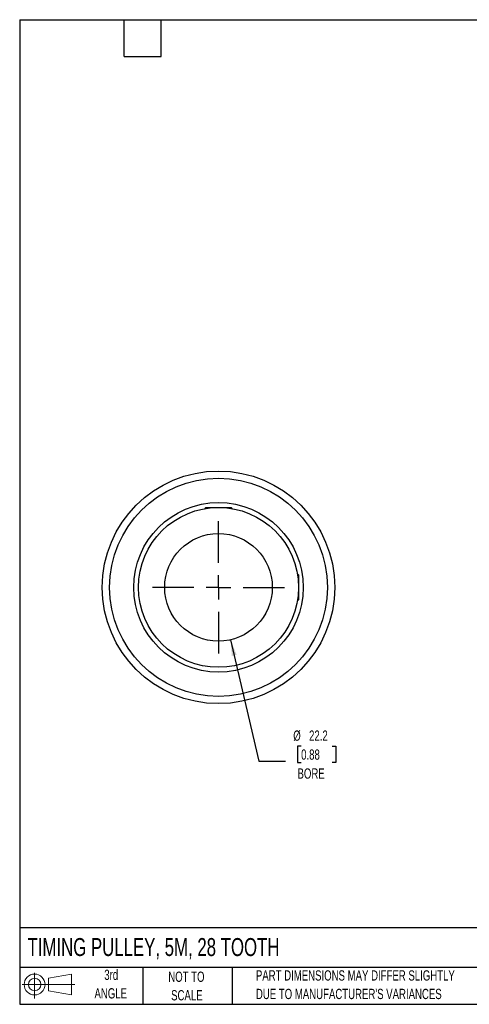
# Model space of a CAD drawing. Header units: millimetres. Extents: x 6 to 273, y 6 to 210.
# Tile 1 of 3: x 6 to 99, y 6 to 210. Entities that reach past the tile are written whole.
import ezdxf

# ---------------------------------------------------------------- set-up
doc = ezdxf.new("R2010")
doc.units = ezdxf.units.MM
doc.linetypes.add('CENTERX2', pattern=[20.32, 12.7, -2.54, 2.54, -2.54])
doc.layers.add('CENTER', color=40, linetype='CENTERX2')
doc.layers.add('SLD-DEFPOINTS', color=7, linetype='Continuous')
doc.layers.add('DIMENSIONS', color=140, linetype='Continuous', lineweight=25)
doc.layers.add('TEXT', color=140, linetype='Continuous', lineweight=25)
doc.styles.add('SLDTEXTSTYLE0', font='TXT', dxfattribs={"width": 0.7})
doc.dimstyles.new('SLDDIMSTYLE0', dxfattribs={"dimtxt": 2.158008, "dimasz": 3.302, "dimexe": 0, "dimexo": 0.0625, "dimgap": 0.539502, "dimtad": 0, "dimtih": 1, "dimtoh": 1, "dimrnd": 1e-09, "dimzin": 12, "dimdsep": 46, "dimtxsty": 'SLDTEXTSTYLE0', "dimsah": 1, "dimcen": 0, "dimadec": 0, "dimazin": 3, "dimtfac": 1, "dimtofl": 0, "dimtmove": 0, "dimatfit": 3, "dimfxl": 0, "dimfrac": 2, "dimtolj": 1, "dimtzin": 12, "dimarcsym": 0})

# ---------------------------------------------------------------- blocks, each defined once
blk = doc.blocks.new('Block11')
at = {"color": 7, "linetype": 'Continuous', "lineweight": 18}
for p, q in [((2.59, 5.31), (2.59, 0)), ((5.48, 4.17), (10.18, 5.03)), ((5.48, 1.6), (5.48, 4.17)), ((10.18, 5.03), (10.18, 0.73)), ((0, 2.88), (10.87, 2.88)), ((5.48, 1.6), (10.18, 0.73))]:
    blk.add_line(p, q, dxfattribs=at)
for radius in [2.15, 1.29]:
    blk.add_circle((2.59, 2.88), radius, dxfattribs=at)
blk = doc.blocks.new('Block12')
at = {"layer": 'SLD-DEFPOINTS'}
blk.add_blockref('Block11', (0, 0), dxfattribs=at)
blk = doc.blocks.new('_D')
at = {"layer": 'DIMENSIONS'}
for p, q in [((49.9, 81.57), (55.69, 56.52)), ((64.46, 59.65), (63.73, 59.65)), ((63.73, 59.65), (63.73, 56.22)), ((70.87, 59.65), (71.6, 59.65)), ((71.6, 59.65), (71.6, 56.22)), ((55.69, 56.52), (61.24, 56.52)), ((63.73, 56.22), (64.46, 56.22)), ((71.6, 56.22), (70.87, 56.22))]:
    blk.add_line(p, q, dxfattribs=at)
blk.add_solid([(49.9, 81.57), (50.15, 78.24), (51.14, 78.47)], dxfattribs=at)
at = {"layer": 'DIMENSIONS', "char_height": 2.117, "attachment_point": 1, "style": 'SLDTEXTSTYLE0'}
for s, insert in [('%%c', (62.83, 62.86)), ('22.2', (66.09, 62.86)), ('0.88', (64.46, 58.95)), ('BORE', (63.71, 55.04))]:
    blk.add_mtext(s, dxfattribs=dict(at, insert=insert))
blk = doc.blocks.new('SW_CENTERMARKSYMBOL_0')
at = {"layer": 'CENTER', "color": 0}
for p, q in [((0, 5.08), (0, 13.6525)), ((0, 0), (0, 2.54)), ((-5.08, 0), (-13.6525, 0)), ((0, 0), (-2.54, 0)), ((0, 0), (0, -2.54)), ((0, 0), (2.54, 0)), ((5.08, 0), (13.6525, 0)), ((0, -5.08), (0, -13.6525))]:
    blk.add_line(p, q, dxfattribs=at)

msp = doc.modelspace()

# ---------------------------------------------------------------- linework, layer by layer
for p, q in [((44.796, 108.901), (44.549, 108.653)), ((44.796, 108.901), (47.396, 108.901)), ((47.396, 108.901), (49.996, 108.901)), ((50.244, 108.653), (49.996, 108.901)), ((63.896, 95.001), (63.649, 95.248)), ((63.896, 95.001), (63.896, 92.401)), ((63.896, 92.401), (63.896, 89.801)), ((63.649, 89.553), (63.896, 89.801))]:
    msp.add_line(p, q)
for radius in [24, 22.5, 17.5, 16.5, 11.113]:
    msp.add_circle((47.396, 92.401), radius)
at = {"layer": 'TEXT'}
for p, q in [((6.35, 209.55), (273.05, 209.55)), ((6.35, 209.55), (6.35, 6.35)), ((27.94, 201.93), (27.94, 209.55)), ((35.56, 201.93), (35.56, 209.55)), ((27.94, 201.93), (35.56, 201.93)), ((273.05, 22.126), (6.35, 22.126)), ((273.05, 13.97), (6.35, 13.97)), ((31.75, 13.97), (31.75, 6.35)), ((50.212, 13.97), (50.212, 6.35)), ((6.35, 6.35), (273.05, 6.35))]:
    msp.add_line(p, q, dxfattribs=at)

# ---------------------------------------------------------------- block references
at = {"layer": 'CENTER'}
msp.add_blockref('SW_CENTERMARKSYMBOL_0', (47.396, 92.401), dxfattribs=at)
at = {"layer": 'SLD-DEFPOINTS'}
msp.add_blockref('Block12', (6.838, 7.554), dxfattribs=at)

# ---------------------------------------------------------------- texts
at = {"layer": 'TEXT', "style": 'SLDTEXTSTYLE0'}
for s, insert, char_height, attachment_point in [('TIMING PULLEY, 5M, 28 TOOTH', (7.966, 20.019), 3.70417, 1), ('3rd', (25.247, 13.493), 2.1167, 2), ('NOT TO', (40.768, 13.099), 2.1167, 2), ('PART DIMENSIONS MAY DIFFER SLIGHTLY', (55.119, 13.367), 2.11667, 1), ('ANGLE', (25.149, 9.671), 2.1167, 2), ('SCALE', (40.865, 9.276), 2.1167, 2), ("DUE TO MANUFACTURER'S VARIANCES", (55.119, 9.545), 2.11667, 1)]:
    msp.add_mtext(s, dxfattribs=dict(at, insert=insert, char_height=char_height, attachment_point=attachment_point))

# ---------------------------------------------------------------- dimensions: what is measured, and where the dimension line sits
at = {"layer": 'DIMENSIONS'}
dim = msp.add_diameter_dim_2p(p1=(44.8954, 103.2279), p2=(49.8976, 81.5732), text='<>\\PBORE', dimstyle='SLDDIMSTYLE0', dxfattribs=at)
dim.commit()
dim.dimension.update_dxf_attribs({"geometry": '_D', "text_midpoint": (67.6645, 57.6332), "dimtype": 163})

doc.saveas('drawing.dxf')
